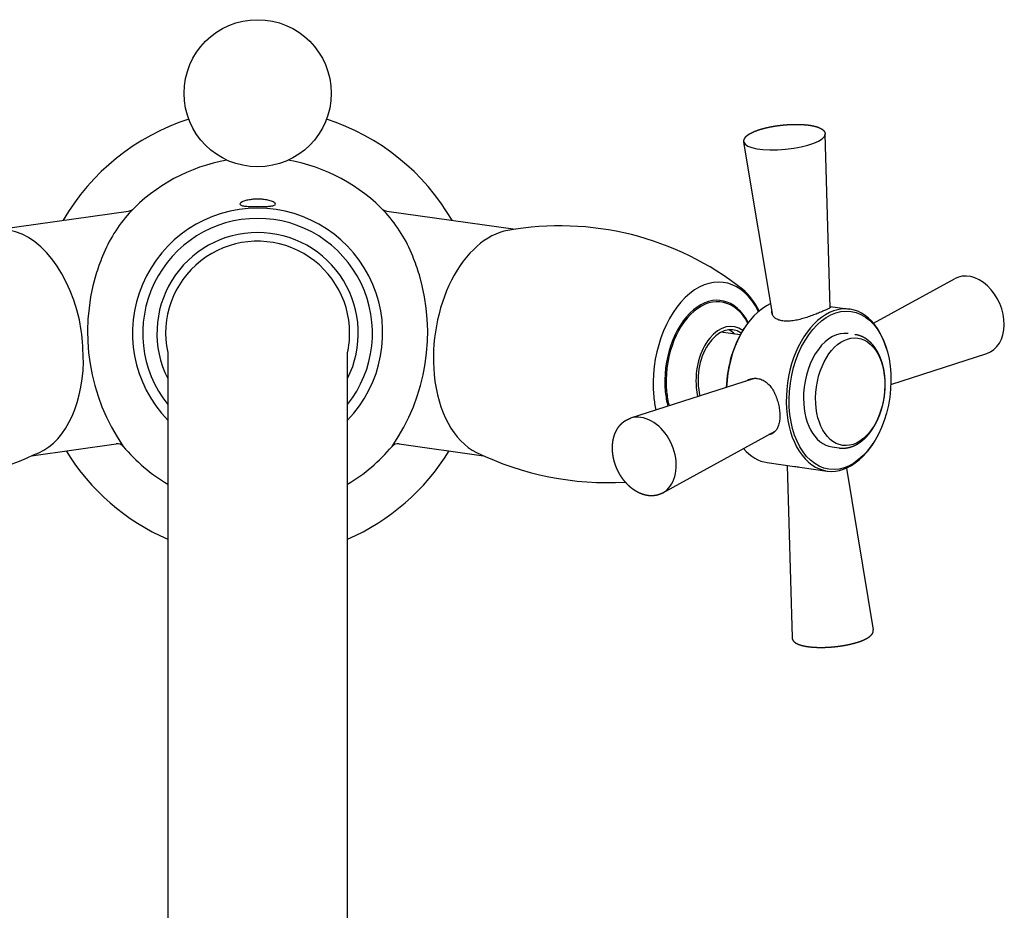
# Model space of a CAD drawing. Header units: millimetres. Extents: x -0.091 to 0.091, y -0.18 to 0.038.
import ezdxf

# ---------------------------------------------------------------- set-up
doc = ezdxf.new("R2010")
doc.units = ezdxf.units.MM
doc.layers.add('BLOCKS', color=3, linetype='Continuous')

msp = doc.modelspace()

# ---------------------------------------------------------------- linework, layer by layer
at = {"layer": 'BLOCKS'}
for p, q in [((0.07000077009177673, 0.00311620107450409), (0.06939461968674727, 0.02435034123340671)), ((0.06299142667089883, 0.002171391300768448), (0.05946291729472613, 0.02338721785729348)), ((-0.03152936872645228, 0.0127264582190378), (-0.01580543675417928, 0.01493631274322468)), ((0.01580543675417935, 0.01493631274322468), (0.03152936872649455, 0.01272645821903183)), ((0.07530822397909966, 0.001221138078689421), (0.08521826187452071, 0.006659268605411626)), ((0.0699960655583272, 0.003281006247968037), (0.07241597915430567, 0.002940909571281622)), ((0.05900032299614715, -0.0002227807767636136), (0.05663209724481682, 0.0001100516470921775)), ((0.05939659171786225, 0.0004492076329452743), (0.05948323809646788, 0.0005851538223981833)), ((-0.01099999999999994, -0.002358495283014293), (-0.01100000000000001, -0.1643922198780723)), ((0.01100000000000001, -0.1643922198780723), (0.01100000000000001, -0.002358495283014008)), ((0.07693317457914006, -0.002015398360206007), (0.07688735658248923, -0.001860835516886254)), ((0.07743267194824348, -0.006258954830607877), (0.08915636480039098, -0.002484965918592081)), ((0.06046299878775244, -0.005620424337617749), (0.04558109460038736, -0.01041107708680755)), ((0.0632251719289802, -0.01203416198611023), (0.04951919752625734, -0.01955531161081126)), ((-0.02763252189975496, -0.01500104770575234), (-0.01729312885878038, -0.01354794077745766)), ((0.01729312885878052, -0.01354794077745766), (0.02763252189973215, -0.01500104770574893)), ((0.07024243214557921, -0.01392068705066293), (0.07111383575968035, -0.01404315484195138)), ((0.0753408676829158, -0.01334525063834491), (0.07525422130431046, -0.01348119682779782)), ((0.06232148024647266, -0.01583695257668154), (0.06564232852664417, -0.01630366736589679)), ((0.06474139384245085, -0.01617704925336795), (0.06534283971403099, -0.03724638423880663)), ((0.066311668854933, -0.01639773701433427), (0.06963251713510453, -0.0168644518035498)), ((0.07198572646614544, -0.01650863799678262), (0.07527454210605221, -0.03628326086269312))]:
    msp.add_line(p, q, dxfattribs=at)
msp.add_circle((0, 0.02935427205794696), 0.009000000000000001, dxfattribs=at)
for centre, radius, start, end in [((7.105427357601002e-17, 0), 0.0275, 107.8319321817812, 149.8413093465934), ((7.105427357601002e-17, 0), 0.0275, 30.15869065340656, 72.16806781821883), ((0, 0), 0.02150000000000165, 100.0350313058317, 136.7972733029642), ((0, 0), 0.02150000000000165, 43.20272669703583, 79.9649686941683), ((-0.002580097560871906, 0.002899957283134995), 0.0176381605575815, 138.0495377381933, 158.247975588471), ((-0.01599430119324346, 0.01631523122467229), 0.001391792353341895, 277.7990253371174, 300.3626956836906), ((0, 0), 0.0152939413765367, 90, 224.0083085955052), ((0, 0), 0.0152939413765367, 315.9916914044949, 90), ((0.01599465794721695, 0.01631618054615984), 0.001392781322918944, 239.651864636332, 262.1917338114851), ((0.002580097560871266, 0.002899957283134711), 0.01763816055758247, 21.75202441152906, 41.95046226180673), ((0, 0), 0.01404327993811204, 90, 218.4369427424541), ((0, 0), 0.01404327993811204, 321.5630572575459, 90), ((0, 0), 0.01231333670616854, 90, 206.7039630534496), ((0, 0), 0.01231333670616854, 333.2960369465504, 90), ((0.03693613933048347, -0.0229518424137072), 0.0360861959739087, 51.74420307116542, 100.1515419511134), ((0, 0), 0.01125, 0, 192.1014920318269), ((0.001630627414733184, 0.0008659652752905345), 0.02230526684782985, 157.4035816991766, 163.6903673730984), ((-0.001630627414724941, 0.0008659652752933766), 0.02230526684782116, 16.30963262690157, 22.59641830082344), ((0.003819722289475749, 0.0001247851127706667), 0.02461460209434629, 163.4655226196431, 214.6213617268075), ((-0.003819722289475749, 0.0001247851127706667), 0.02461460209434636, 325.3786382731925, 16.53447738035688), ((0.0543039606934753, -0.0005339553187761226), 0.007732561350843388, 24.84486723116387, 49.94777966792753), ((-0.06404608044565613, -0.004468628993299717), 0.0427550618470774, 1.27960712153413, 6.448467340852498), ((0, 0), 0.01125, 347.8985079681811, 0), ((7.105427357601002e-17, 0), 0.0275, 211.5994461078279, 246.4218215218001), ((-0.01715577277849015, -0.01450324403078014), 0.0009651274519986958, 41.79517992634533, 98.1820654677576), ((0, 0), 0.02150000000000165, 220.1395808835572, 239.2276752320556), ((0, 0), 0.02150000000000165, 300.7723247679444, 319.8604191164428), ((7.105427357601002e-17, 0), 0.0275, 293.5781784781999, 328.4005538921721), ((0.01715587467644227, -0.01450352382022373), 0.0009653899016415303, 81.8262838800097, 138.1964707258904), ((-0.04266411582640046, 0.01780482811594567), 0.03608619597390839, 247.7442030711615, 295.0334222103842), ((0.0427553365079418, 0.01817708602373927), 0.03646064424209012, 243.9776132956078, 273.4592505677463)]:
    msp.add_arc(centre, radius, start, end, dxfattribs=at)
for centre, major_axis, ratio, start_param, end_param in [((0.06442623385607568, 0.02389491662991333), (-0.004966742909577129, -0.0004816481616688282), 0.2777238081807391, 0.01894952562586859, 3.122643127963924), ((-0.03023635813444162, -0.001229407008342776), (0.001948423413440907, -0.01386375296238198), 0.6293203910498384, 1.595089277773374, 3.038084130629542), ((0.03042875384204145, -0.001256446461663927), (0.001948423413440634, 0.01386375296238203), 0.6293203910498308, 0.203259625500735, 1.936240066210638), ((0.05544019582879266, -0.004771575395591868), (-0.001542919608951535, -0.01097844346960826), 0.6293203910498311, 2.398539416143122, 5.07783271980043), ((0.0874173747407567, 0.002186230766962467), (-0.001973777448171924, 0.004583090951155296), 0.7258273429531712, 3.0723778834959, 6.352400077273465), ((0.05544019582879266, -0.004771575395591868), (0.001231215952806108, 0.008760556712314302), 0.629320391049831, 5.565359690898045, 8.219425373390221), ((0.05549023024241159, -0.004778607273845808), (-0.001207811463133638, -0.008594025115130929), 0.6293203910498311, 2.430811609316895, 5.077832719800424), ((0.06371321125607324, -0.005934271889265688), (-0.001391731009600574, -0.009902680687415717), 0.629320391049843, 3.512456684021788, 4.870218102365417), ((0.0710242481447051, -0.006961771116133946), (0.001391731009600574, 0.009902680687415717), 0.629320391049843, 5.339401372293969, 10.368561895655), ((0.05736415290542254, -0.005041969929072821), (-0.0008215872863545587, -0.005845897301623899), 0.6293203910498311, 2.815318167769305, 5.077832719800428), ((0.05736415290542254, -0.005041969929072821), (-0.0007654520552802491, -0.005446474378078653), 0.629320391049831, 2.835121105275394, 5.302390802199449), ((0.06352081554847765, -0.005907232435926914), (0.001356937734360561, 0.00965511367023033), 0.6293203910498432, 0.9437839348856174, 1.734382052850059), ((0.05624544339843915, -0.004884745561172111), (-0.0007654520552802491, -0.005446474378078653), 0.629320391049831, 2.711892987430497, 2.977667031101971), ((0.07121664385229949, -0.006988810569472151), (0.0009742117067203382, 0.00693187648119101), 0.629320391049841, 4.09040377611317e-15, 1.710422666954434), ((-0.03023635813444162, -0.001229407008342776), (0.001948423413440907, -0.01386375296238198), 0.6293203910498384, 0.1035085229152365, 1.317697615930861), ((0.03042875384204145, -0.001256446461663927), (0.001948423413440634, 0.01386375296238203), 0.6293203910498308, 1.936240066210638, 2.938333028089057), ((0.0616827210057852, -0.008896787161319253), (-0.001423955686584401, 0.003306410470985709), 0.725827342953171, 0.05474615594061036, 0.167036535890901), ((0.0616827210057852, -0.008896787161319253), (0.001384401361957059, -0.003214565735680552), 0.7258273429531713, 2.859616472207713, 3.072377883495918), ((0.05544019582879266, -0.004771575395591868), (0.001231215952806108, 0.008760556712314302), 0.629320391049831, 1.936240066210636, 2.152535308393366), ((0.05549023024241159, -0.004778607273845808), (-0.001207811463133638, -0.008594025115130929), 0.6293203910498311, 5.077832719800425, 5.297013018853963), ((0.05736415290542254, -0.005041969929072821), (-0.0008215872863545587, -0.005845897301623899), 0.6293203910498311, 5.077832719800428, 5.281757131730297), ((0.05544019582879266, -0.004771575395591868), (-0.001542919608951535, -0.01097844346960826), 0.6293203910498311, 5.07783271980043, 5.235226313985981), ((0.07121664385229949, -0.006988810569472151), (0.0009742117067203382, 0.00693187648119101), 0.629320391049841, 1.710422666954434, 3.141592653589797), ((0.04732008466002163, -0.0150822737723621), (0.001973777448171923, -0.004583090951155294), 0.7258273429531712, 2.725990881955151, 3.07237788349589), ((0.04732008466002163, -0.0150822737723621), (0.001973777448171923, -0.004583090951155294), 0.7258273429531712, 0.06921477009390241, 2.725990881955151), ((0.0616827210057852, -0.008896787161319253), (0.001384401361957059, -0.003214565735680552), 0.7258273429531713, 0.06921477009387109, 0.09961274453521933), ((0.0616827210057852, -0.008896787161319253), (-0.001423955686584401, 0.003306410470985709), 0.725827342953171, 2.974556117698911, 3.078965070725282), ((0.06371321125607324, -0.005934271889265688), (-0.001391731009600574, -0.009902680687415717), 0.629320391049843, 5.767487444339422, 6.283185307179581)]:
    msp.add_ellipse(centre, major_axis=major_axis, ratio=ratio, start_param=start_param, end_param=end_param, dxfattribs=at)
for centre, major_axis, ratio in [((0.07121664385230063, -0.006988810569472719), (-0.001356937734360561, -0.00965511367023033), 0.6293203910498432), ((0.07245936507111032, -0.007163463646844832), (-0.0009228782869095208, -0.006566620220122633), 0.6293203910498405)]:
    msp.add_ellipse(centre, major_axis=major_axis, ratio=ratio, dxfattribs=at)
for points, degree, knots in [([(0.05946291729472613, 0.02338721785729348), (0.05945670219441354, 0.02343705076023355), (0.05945456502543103, 0.0234872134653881), (0.05945648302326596, 0.02353731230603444), (0.05946234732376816, 0.02358698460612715), (0.05947198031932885, 0.02363592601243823), (0.0594851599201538, 0.02368390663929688), (0.05950164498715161, 0.0237307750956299), (0.05952119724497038, 0.02377645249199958), (0.05954359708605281, 0.02382092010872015), (0.05957497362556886, 0.02387431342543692), (0.05961012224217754, 0.0239260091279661), (0.05964881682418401, 0.02397615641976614), (0.05969089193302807, 0.02402491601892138), (0.05973623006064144, 0.02407244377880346), (0.05978474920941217, 0.02411888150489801), (0.05983639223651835, 0.02416435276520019), (0.05989111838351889, 0.02420896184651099), (0.0599488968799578, 0.02425279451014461), (0.06000970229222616, 0.0242959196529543), (0.06008331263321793, 0.02434469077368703), (0.06016085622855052, 0.02439265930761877), (0.06024229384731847, 0.0244398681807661), (0.06032758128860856, 0.02448634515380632), (0.06041666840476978, 0.02453210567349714), (0.06050949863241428, 0.02457715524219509), (0.06060600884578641, 0.02462149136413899), (0.06070612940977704, 0.02466510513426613), (0.06080978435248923, 0.02470798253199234), (0.06091689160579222, 0.02475010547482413), (0.06102736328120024, 0.02479145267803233), (0.06113405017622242, 0.02482954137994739), (0.06124353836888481, 0.02486690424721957), (0.06135574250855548, 0.02490351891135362), (0.0614705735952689, 0.02493936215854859), (0.06158793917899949, 0.02497441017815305), (0.06170774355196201, 0.02500863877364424), (0.06182988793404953, 0.0250420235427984), (0.06195427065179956, 0.02507454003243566), (0.06208078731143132, 0.02510616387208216), (0.06220933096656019, 0.02513687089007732), (0.06233979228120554, 0.02516663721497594), (0.06248242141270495, 0.02519763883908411), (0.06262700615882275, 0.02522749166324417), (0.06277340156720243, 0.02525616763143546), (0.06292146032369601, 0.02528363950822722), (0.06307103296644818, 0.02530988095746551), (0.06322196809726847, 0.02533486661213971), (0.06337411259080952, 0.02535857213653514), (0.06352731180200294, 0.02538097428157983), (0.06368140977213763, 0.02540205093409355), (0.06383624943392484, 0.0254217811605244), (0.06399081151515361, 0.02544004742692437), (0.06414579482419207, 0.02545694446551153), (0.06430104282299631, 0.02547245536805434), (0.06445639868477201, 0.02548656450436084), (0.06461170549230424, 0.02549925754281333), (0.06476680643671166, 0.02551052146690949), (0.06492154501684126, 0.02552034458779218), (0.06507576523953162, 0.02552871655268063), (0.06522931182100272, 0.02553562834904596), (0.06538203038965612, 0.02554107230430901), (0.0655339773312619, 0.02554504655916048), (0.0656847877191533, 0.02554753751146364), (0.06583431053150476, 0.0255485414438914), (0.06598239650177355, 0.02554805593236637), (0.06612889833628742, 0.02554607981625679), (0.06627367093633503, 0.02554261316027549), (0.06641657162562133, 0.02553765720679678), (0.06655746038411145, 0.02553121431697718), (0.06669620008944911, 0.02552328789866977), (0.06683265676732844, 0.02551388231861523), (0.0669680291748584, 0.02550288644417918), (0.06710080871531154, 0.02549039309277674), (0.0672308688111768, 0.02547640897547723), (0.06735808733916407, 0.02546094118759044), (0.06748234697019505, 0.02544399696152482), (0.06760353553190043, 0.0254255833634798), (0.06772154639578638, 0.02540570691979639), (0.06783627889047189, 0.02538437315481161), (0.06794763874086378, 0.02536158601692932), (0.06805553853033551, 0.02533734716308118), (0.06815365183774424, 0.02531325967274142), (0.06824858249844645, 0.02528788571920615), (0.06834027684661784, 0.02526121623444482), (0.06842868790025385, 0.02523323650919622), (0.06851377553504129, 0.02520392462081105), (0.06859550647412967, 0.02517324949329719), (0.06867385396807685, 0.02514116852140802), (0.06874879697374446, 0.02510762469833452), (0.0688203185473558, 0.02507254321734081), (0.06888840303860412, 0.02503582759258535), (0.06895303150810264, 0.02499735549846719), (0.06901160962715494, 0.02495875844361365), (0.0690669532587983, 0.02491825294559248), (0.06911898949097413, 0.02487565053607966), (0.06916760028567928, 0.02483073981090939), (0.0692126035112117, 0.02478329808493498), (0.06925373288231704, 0.02473311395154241), (0.06928753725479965, 0.02468484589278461), (0.06931746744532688, 0.02463410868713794), (0.0693431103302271, 0.02458095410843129), (0.06936402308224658, 0.0245255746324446), (0.06937978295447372, 0.02446832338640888), (0.06939004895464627, 0.0244097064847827), (0.06939461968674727, 0.02435034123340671)], 1, [3.095717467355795, 3.095717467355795, 3.11838106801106, 3.141044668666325, 3.16370826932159, 3.186371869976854, 3.209035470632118, 3.231699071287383, 3.254362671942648, 3.277026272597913, 3.299689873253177, 3.327734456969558, 3.355779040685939, 3.383823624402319, 3.411868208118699, 3.43991279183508, 3.467957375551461, 3.496001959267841, 3.524046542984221, 3.552091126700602, 3.580135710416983, 3.612375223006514, 3.644614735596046, 3.676854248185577, 3.709093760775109, 3.74133327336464, 3.773572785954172, 3.805812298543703, 3.838051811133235, 3.870291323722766, 3.902530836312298, 3.93477034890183, 3.965036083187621, 3.995301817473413, 4.025567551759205, 4.055833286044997, 4.086099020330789, 4.116364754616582, 4.146630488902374, 4.176896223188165, 4.207161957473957, 4.237427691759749, 4.267693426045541, 4.300313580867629, 4.332933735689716, 4.365553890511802, 4.39817404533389, 4.430794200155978, 4.463414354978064, 4.496034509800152, 4.528654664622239, 4.561274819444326, 4.593894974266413, 4.62633463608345, 4.658774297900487, 4.691213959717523, 4.723653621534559, 4.756093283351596, 4.788532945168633, 4.82097260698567, 4.853412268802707, 4.885851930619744, 4.91829159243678, 4.950776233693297, 4.983260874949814, 5.015745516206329, 5.048230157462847, 5.080714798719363, 5.11319943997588, 5.145684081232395, 5.178168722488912, 5.210653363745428, 5.243138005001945, 5.275947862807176, 5.308757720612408, 5.341567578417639, 5.37437743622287, 5.407187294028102, 5.439997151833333, 5.472807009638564, 5.505616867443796, 5.538426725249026, 5.571236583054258, 5.602050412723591, 5.632864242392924, 5.663678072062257, 5.69449190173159, 5.725305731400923, 5.756119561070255, 5.786933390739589, 5.817747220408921, 5.848561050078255, 5.879374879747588, 5.910188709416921, 5.939673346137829, 5.969157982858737, 5.998642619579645, 6.028127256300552, 6.057611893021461, 6.087096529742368, 6.113969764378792, 6.140842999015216, 6.167716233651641, 6.194589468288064, 6.221462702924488, 6.248335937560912, 6.275209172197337, 6.275209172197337]), ([(0, 0.01639990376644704), (8.682128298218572e-06, 0.01639990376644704), (1.736413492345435e-05, 0.01639988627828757), (4.186142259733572e-05, 0.0163997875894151), (5.767414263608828e-05, 0.01639966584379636), (0.0001044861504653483, 0.01639913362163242), (0.0001354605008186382, 0.01639855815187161), (0.0003365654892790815, 0.01639337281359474), (0.0005041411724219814, 0.01638226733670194), (0.000871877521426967, 0.01634312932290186), (0.001065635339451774, 0.01631157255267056), (0.001461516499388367, 0.01622459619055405), (0.001650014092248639, 0.01616592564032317), (0.001961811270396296, 0.01603449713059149), (0.002074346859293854, 0.01596198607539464), (0.002180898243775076, 0.01582853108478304), (0.002179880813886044, 0.0157682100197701), (0.002073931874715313, 0.01566880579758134), (0.001978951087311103, 0.01562909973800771), (0.001718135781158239, 0.01556786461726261), (0.001560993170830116, 0.0155454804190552), (0.001214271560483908, 0.01551345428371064), (0.001032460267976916, 0.01550279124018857), (0.0006979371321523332, 0.01548992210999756), (0.0005526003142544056, 0.01548621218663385), (0.0003140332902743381, 0.01548242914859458), (0.0002231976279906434, 0.01548150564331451), (0.0001072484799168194, 0.0154809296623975), (8.255648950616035e-05, 0.0154808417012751), (4.312334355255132e-05, 0.01548075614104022), (2.839163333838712e-05, 0.01548073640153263), (5.874775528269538e-07, 0.01548072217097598), (-1.248412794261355e-05, 0.01548072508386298), (-4.19162051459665e-05, 0.01548075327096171), (-5.82750757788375e-05, 0.01548078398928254), (-9.990839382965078e-05, 0.01548090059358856), (-0.000125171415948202, 0.01548100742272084), (-0.0002629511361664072, 0.01548178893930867), (-0.0003747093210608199, 0.01548314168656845), (-0.0007202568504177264, 0.01548985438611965), (-0.0009450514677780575, 0.0154979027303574), (-0.001371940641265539, 0.01552514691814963), (-0.001566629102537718, 0.01554510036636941), (-0.001896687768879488, 0.01560353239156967), (-0.002021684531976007, 0.01564299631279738), (-0.002168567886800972, 0.01574276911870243), (-0.002185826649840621, 0.01580261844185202), (-0.002109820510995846, 0.01592996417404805), (-0.002023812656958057, 0.01599577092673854), (-0.001775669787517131, 0.01611822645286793), (-0.001622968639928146, 0.01617448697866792), (-0.001283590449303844, 0.01626690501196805), (-0.001105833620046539, 0.01630430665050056), (-0.0007581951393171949, 0.01635669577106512), (-0.000595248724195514, 0.01637445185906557), (-0.0003631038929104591, 0.01638998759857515), (-0.0002985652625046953, 0.01639331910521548), (-0.0001871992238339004, 0.01639735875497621), (-0.0001406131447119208, 0.01639854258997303), (-7.549889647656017e-05, 0.01639948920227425), (-5.705202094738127e-05, 0.01639967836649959), (-2.573425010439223e-05, 0.01639986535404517), (-1.286728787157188e-05, 0.01639990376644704), (0, 0.01639990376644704)], 3, [-13.80620340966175, -13.80620340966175, -13.80620340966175, -13.80620340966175, -13.78015702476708, -13.78015702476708, -13.73270564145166, -13.73270564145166, -13.63962958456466, -13.63962958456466, -13.12739130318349, -13.12739130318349, -12.47442215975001, -12.47442215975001, -11.65543398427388, -11.65543398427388, -10.75306473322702, -10.75306473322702, -9.896296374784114, -9.896296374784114, -9.11437314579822, -9.11437314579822, -8.39849157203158, -8.39849157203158, -7.763981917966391, -7.763981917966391, -7.309851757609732, -7.309851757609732, -7.035532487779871, -7.035532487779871, -6.961399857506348, -6.961399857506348, -6.917204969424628, -6.917204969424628, -6.877994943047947, -6.877994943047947, -6.828911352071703, -6.828911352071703, -6.753031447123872, -6.753031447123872, -6.41459854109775, -6.41459854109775, -5.689325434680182, -5.689325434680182, -4.901628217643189, -4.901628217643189, -4.044827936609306, -4.044827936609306, -3.163598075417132, -3.163598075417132, -2.336634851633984, -2.336634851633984, -1.590670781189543, -1.590670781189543, -0.9460045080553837, -0.9460045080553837, -0.4302329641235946, -0.4302329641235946, -0.2341447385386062, -0.2341447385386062, -0.09396886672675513, -0.09396886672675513, -0.03860186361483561, -0.03860186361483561, 0, 0, 0, 0]), ([(0.06921198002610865, 0.002724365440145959), (0.06906782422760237, 0.002662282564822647), (0.06890292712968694, 0.002592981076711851), (0.06854012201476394, 0.002444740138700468), (0.06834222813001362, 0.002365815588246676), (0.06792626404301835, 0.002206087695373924), (0.06770783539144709, 0.002125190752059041), (0.0672653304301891, 0.001970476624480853), (0.06704123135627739, 0.001896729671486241), (0.06660426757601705, 0.001764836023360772), (0.06637602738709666, 0.00170198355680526), (0.06591619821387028, 0.001593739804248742), (0.06568458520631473, 0.001548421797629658), (0.0652334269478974, 0.001484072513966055), (0.06501348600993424, 0.001465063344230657), (0.06459924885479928, 0.001457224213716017), (0.06440496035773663, 0.001468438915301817), (0.06405353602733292, 0.001517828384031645), (0.06388553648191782, 0.00155752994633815), (0.06358127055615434, 0.001666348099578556), (0.06344498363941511, 0.001735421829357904), (0.06321464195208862, 0.001895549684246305), (0.06312037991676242, 0.001986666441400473), (0.06297829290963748, 0.002179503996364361), (0.06293049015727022, 0.002281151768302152), (0.0628790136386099, 0.00248169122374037), (0.06287349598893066, 0.002587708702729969), (0.06289389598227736, 0.002705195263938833), (0.062896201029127, 0.002716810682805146), (0.0628987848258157, 0.002728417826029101)], 3, [5.477949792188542, 5.477949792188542, 5.477949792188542, 5.477949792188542, 6.162473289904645, 6.162473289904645, 6.846996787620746, 6.846996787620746, 7.531520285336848, 7.531520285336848, 8.21604378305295, 8.21604378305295, 8.901007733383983, 8.901007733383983, 9.585971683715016, 9.585971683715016, 10.27093563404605, 10.27093563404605, 10.95589958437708, 10.95589958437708, 11.64086353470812, 11.64086353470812, 12.32582748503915, 12.32582748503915, 13.01079143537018, 13.01079143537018, 13.69575538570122, 13.69575538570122, 14.38027888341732, 14.38027888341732, 14.45539843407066, 14.45539843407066, 14.45539843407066, 14.45539843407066]), ([(0.06999710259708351, 0.003244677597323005), (0.0700164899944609, 0.003235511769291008), (0.07003050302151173, 0.003226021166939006), (0.07005729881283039, 0.003195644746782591), (0.07005484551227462, 0.003171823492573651), (0.07000318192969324, 0.003113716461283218), (0.06995399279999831, 0.003079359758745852), (0.06981029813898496, 0.002998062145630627), (0.06971565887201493, 0.002951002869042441), (0.06948858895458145, 0.002845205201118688), (0.06935613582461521, 0.002786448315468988), (0.06921198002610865, 0.002724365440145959)], 3, [24.31641319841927, 24.31641319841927, 24.31641319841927, 24.31641319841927, 24.6516549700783, 24.6516549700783, 25.3361784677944, 25.3361784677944, 26.0207019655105, 26.0207019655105, 26.7052254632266, 26.7052254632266, 27.38974896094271, 27.38974896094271, 27.38974896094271, 27.38974896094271]), ([(0.07111383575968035, -0.01404315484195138), (0.07123091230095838, -0.01405732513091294), (0.07134849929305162, -0.01406700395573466), (0.07146647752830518, -0.01407218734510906), (0.07158472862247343, -0.01407287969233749), (0.07170313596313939, -0.01406909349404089), (0.07182158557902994, -0.01406084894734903), (0.07193996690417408, -0.01404817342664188), (0.0720581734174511, -0.01403110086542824), (0.07217610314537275, -0.01400967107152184), (0.07229365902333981, -0.0139839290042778), (0.07241074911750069, -0.0139539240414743), (0.07252728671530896, -0.01391970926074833), (0.07264904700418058, -0.01387928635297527), (0.0727700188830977, -0.01383434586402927), (0.07289011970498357, -0.013784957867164), (0.07300927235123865, -0.01373119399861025), (0.07312740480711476, -0.01367312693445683), (0.07324444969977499, -0.01361082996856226), (0.07336034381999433, -0.01354437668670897), (0.07347502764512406, -0.01347384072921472), (0.07358844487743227, -0.01339929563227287), (0.07370054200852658, -0.01332081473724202), (0.07381126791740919, -0.01323847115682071), (0.0739205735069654, -0.01315233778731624), (0.07403553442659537, -0.01305637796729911), (0.07414877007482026, -0.01295627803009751), (0.0742602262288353, -0.0128521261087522), (0.07436984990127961, -0.01274401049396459), (0.07447758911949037, -0.01263201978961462), (0.07458339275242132, -0.01251624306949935), (0.07468721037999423, -0.01239677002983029), (0.07478899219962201, -0.01227369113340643), (0.07488868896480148, -0.01214709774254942), (0.07498625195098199, -0.01201708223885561), (0.07508163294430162, -0.01188373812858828), (0.07517478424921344, -0.011747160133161), (0.07526722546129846, -0.01160497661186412), (0.07535726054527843, -0.01145964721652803), (0.07544484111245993, -0.01131127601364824), (0.07552991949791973, -0.01115996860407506), (0.07561244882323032, -0.01100583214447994), (0.07569238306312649, -0.01084897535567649), (0.07576967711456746, -0.0106895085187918), (0.07584428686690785, -0.01052754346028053), (0.07591616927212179, -0.01036319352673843), (0.07598528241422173, -0.01019657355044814), (0.07605158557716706, -0.01002779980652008), (0.07611503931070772, -0.009856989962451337), (0.0761754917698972, -0.009684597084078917), (0.07623303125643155, -0.009510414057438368), (0.07628762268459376, -0.009334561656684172), (0.07633923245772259, -0.009157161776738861), (0.07638782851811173, -0.008978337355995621), (0.07643338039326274, -0.008798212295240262), (0.07647585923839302, -0.008616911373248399), (0.07651523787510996, -0.008434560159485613), (0.0765514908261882, -0.008251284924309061), (0.07658459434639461, -0.008067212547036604), (0.07661452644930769, -0.007882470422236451), (0.0766412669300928, -0.007697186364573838), (0.07666475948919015, -0.007511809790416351), (0.07668503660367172, -0.007326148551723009), (0.07670208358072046, -0.007140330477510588), (0.0767158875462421, -0.006954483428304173), (0.07672643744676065, -0.006768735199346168), (0.0767337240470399, -0.00658321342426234), (0.07673773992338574, -0.006398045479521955), (0.07673847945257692, -0.006213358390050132), (0.07673593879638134, -0.006029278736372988), (0.07673011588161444, -0.005845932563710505), (0.07672101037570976, -0.005663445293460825), (0.0767086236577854, -0.005481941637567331), (0.0766929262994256, -0.005301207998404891), (0.076673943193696, -0.005121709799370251), (0.07665168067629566, -0.004943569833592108), (0.0766261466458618, -0.004766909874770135), (0.07659735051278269, -0.004591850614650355), (0.07656530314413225, -0.004418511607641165), (0.07653001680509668, -0.004247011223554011), (0.07649150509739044, -0.004077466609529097), (0.07644978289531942, -0.003909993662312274), (0.0764048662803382, -0.003744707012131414), (0.07635677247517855, -0.00358172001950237), (0.07630551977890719, -0.003421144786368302), (0.07625103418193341, -0.003262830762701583), (0.07619341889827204, -0.003107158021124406), (0.07613269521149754, -0.002954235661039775), (0.07606888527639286, -0.002804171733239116), (0.07600201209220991, -0.002657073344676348), (0.07593209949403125, -0.002513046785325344), (0.07585917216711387, -0.002372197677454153), (0.07578325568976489, -0.00223463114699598), (0.07570437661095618, -0.002100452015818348), (0.0756225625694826, -0.001969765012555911), (0.0755378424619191, -0.001842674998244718), (0.07545024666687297, -0.001719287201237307), (0.07536161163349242, -0.001602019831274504), (0.07527027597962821, -0.00148851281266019), (0.07517627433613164, -0.001378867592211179), (0.07507964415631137, -0.001273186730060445), (0.07498042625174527, -0.001171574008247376), (0.0748786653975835, -0.001074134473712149), (0.07477441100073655, -0.0009809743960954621), (0.0746677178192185, -0.0008922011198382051), (0.07455864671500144, -0.000807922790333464), (0.07444726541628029, -0.0007282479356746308), (0.07433364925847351, -0.0006532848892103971), (0.07421788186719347, -0.0005831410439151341), (0.07410872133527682, -0.0005225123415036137), (0.07399787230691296, -0.000466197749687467), (0.0738854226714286, -0.0004142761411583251), (0.07377146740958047, -0.0003668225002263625), (0.07365610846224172, -0.0003239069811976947), (0.07353945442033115, -0.0002855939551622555), (0.07342162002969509, -0.0002519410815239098), (0.07330272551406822, -0.0002229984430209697), (0.07318289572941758, -0.0001988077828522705), (0.07306225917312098, -0.0001794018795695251)], 1, [3.053376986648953, 3.053376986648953, 3.077517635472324, 3.101658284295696, 3.125798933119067, 3.149939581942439, 3.17408023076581, 3.198220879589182, 3.222361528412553, 3.246502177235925, 3.270642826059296, 3.294783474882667, 3.318924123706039, 3.34306477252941, 3.368429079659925, 3.39379338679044, 3.419157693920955, 3.44452200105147, 3.469886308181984, 3.495250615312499, 3.520614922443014, 3.545979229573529, 3.571343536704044, 3.596707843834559, 3.622072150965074, 3.647436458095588, 3.67448867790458, 3.701540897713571, 3.728593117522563, 3.755645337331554, 3.782697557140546, 3.809749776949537, 3.836801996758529, 3.86385421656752, 3.890906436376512, 3.917958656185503, 3.945010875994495, 3.972063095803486, 3.999587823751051, 4.027112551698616, 4.05463727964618, 4.082162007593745, 4.10968673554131, 4.137211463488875, 4.16473619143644, 4.192260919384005, 4.219785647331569, 4.247310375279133, 4.274835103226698, 4.302359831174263, 4.329831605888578, 4.357303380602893, 4.384775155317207, 4.412246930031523, 4.439718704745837, 4.467190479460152, 4.494662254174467, 4.522134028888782, 4.549605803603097, 4.577077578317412, 4.604549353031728, 4.632021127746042, 4.659445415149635, 4.686869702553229, 4.714293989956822, 4.741718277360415, 4.769142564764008, 4.796566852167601, 4.823991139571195, 4.851415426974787, 4.878839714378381, 4.906264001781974, 4.933688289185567, 4.96111257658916, 4.988588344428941, 5.016064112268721, 5.043539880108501, 5.071015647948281, 5.098491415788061, 5.125967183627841, 5.153442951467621, 5.1809187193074, 5.208394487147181, 5.235870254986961, 5.263346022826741, 5.290821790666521, 5.318343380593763, 5.345864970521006, 5.37338656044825, 5.400908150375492, 5.428429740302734, 5.455951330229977, 5.483472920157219, 5.510994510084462, 5.538516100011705, 5.566037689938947, 5.59355927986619, 5.621080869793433, 5.648061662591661, 5.67504245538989, 5.702023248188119, 5.729004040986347, 5.755984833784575, 5.782965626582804, 5.809946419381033, 5.836927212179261, 5.863908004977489, 5.890888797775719, 5.917869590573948, 5.944850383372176, 5.969862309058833, 5.99487423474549, 6.019886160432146, 6.044898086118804, 6.069910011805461, 6.094921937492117, 6.119933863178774, 6.144945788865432, 6.169957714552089, 6.194969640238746, 6.194969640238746]), ([(0.05965169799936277, -0.005881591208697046), (0.05977555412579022, -0.005805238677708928), (0.05990498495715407, -0.005739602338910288), (0.06021966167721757, -0.005613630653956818), (0.06040778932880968, -0.005564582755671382), (0.06078047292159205, -0.005517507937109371), (0.06096501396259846, -0.00551951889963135), (0.06114072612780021, -0.005544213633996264), (0.06131643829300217, -0.005568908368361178), (0.06149418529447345, -0.005617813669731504), (0.06184000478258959, -0.005765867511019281), (0.06200810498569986, -0.005864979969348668), (0.06232491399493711, -0.006106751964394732), (0.06247395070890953, -0.006249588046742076), (0.06274726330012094, -0.00656633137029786), (0.06287159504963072, -0.006740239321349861), (0.06309246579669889, -0.007100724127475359), (0.06319674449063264, -0.007299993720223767), (0.06338512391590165, -0.007724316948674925), (0.0634692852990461, -0.007949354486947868), (0.06361314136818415, -0.00840963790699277), (0.06367298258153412, -0.008645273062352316), (0.063766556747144, -0.009110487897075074), (0.06380028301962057, -0.009340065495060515), (0.06382144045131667, -0.009558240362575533)], 3, [20.0447811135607, 20.0447811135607, 20.0447811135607, 20.0447811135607, 20.54187126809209, 20.54187126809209, 21.22683521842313, 21.22683521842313, 21.91179916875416, 21.91179916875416, 21.91179916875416, 22.5967631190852, 22.5967631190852, 23.28172706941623, 23.28172706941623, 23.96669101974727, 23.96669101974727, 24.6516549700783, 24.6516549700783, 25.3361784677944, 25.3361784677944, 26.0207019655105, 26.0207019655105, 26.7052254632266, 26.7052254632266, 27.3897489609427, 27.3897489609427, 27.3897489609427, 27.3897489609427]), ([(0.06382144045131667, -0.009558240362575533), (0.06384259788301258, -0.00977641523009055), (0.06385251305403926, -0.009996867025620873), (0.06384551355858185, -0.01042440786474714), (0.06382860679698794, -0.0106315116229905), (0.06376689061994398, -0.01101825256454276), (0.0637220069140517, -0.01119824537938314), (0.06360615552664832, -0.0115218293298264), (0.06353512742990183, -0.01166543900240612), (0.06337310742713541, -0.01191182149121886), (0.06327644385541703, -0.01202322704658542), (0.06305200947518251, -0.01221051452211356), (0.0629241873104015, -0.01228644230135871), (0.06270230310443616, -0.01237331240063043), (0.06261725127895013, -0.01239819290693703), (0.06252859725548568, -0.01241640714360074)], 3, [5.47794979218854, 5.47794979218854, 5.47794979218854, 5.47794979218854, 6.162473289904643, 6.162473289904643, 6.846996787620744, 6.846996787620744, 7.531520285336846, 7.531520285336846, 8.216043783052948, 8.216043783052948, 8.901007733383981, 8.901007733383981, 9.585971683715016, 9.585971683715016, 9.976486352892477, 9.976486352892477, 9.976486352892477, 9.976486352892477]), ([(0.04951919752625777, -0.01955531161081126), (0.04941610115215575, -0.01960909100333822), (0.04931090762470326, -0.01965843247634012), (0.04920373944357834, -0.01970327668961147), (0.04909472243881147, -0.01974357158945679), (0.0489839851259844, -0.01977927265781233), (0.04887165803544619, -0.01981034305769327), (0.04875787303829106, -0.01983675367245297), (0.04864276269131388, -0.01985848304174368), (0.04852645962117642, -0.01987551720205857), (0.04840909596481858, -0.01988784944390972), (0.0482895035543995, -0.01989553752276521), (0.04816909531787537, -0.01989842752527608), (0.04804800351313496, -0.01989653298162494), (0.04792635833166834, -0.01988987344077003), (0.04780428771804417, -0.01987847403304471), (0.04768191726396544, -0.01986236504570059), (0.04755937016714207, -0.01984158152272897), (0.04743676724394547, -0.01981616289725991), (0.04731422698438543, -0.01978615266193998), (0.04719186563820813, -0.01975159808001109), (0.04706619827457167, -0.01971132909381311), (0.04694096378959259, -0.01966635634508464), (0.04681628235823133, -0.01961674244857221), (0.04669227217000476, -0.01956255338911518), (0.0465690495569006, -0.01950385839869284), (0.04644672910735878, -0.01944072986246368), (0.04632542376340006, -0.01937324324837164), (0.04620524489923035, -0.01930147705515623), (0.04608630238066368, -0.0192255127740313), (0.04596870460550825, -0.01914543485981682), (0.04586139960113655, -0.01906791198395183), (0.04575541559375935, -0.01898702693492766), (0.04565083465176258, -0.01890285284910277), (0.04554773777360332, -0.01881546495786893), (0.04544620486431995, -0.01872494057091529), (0.04534631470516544, -0.01863135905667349), (0.04524814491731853, -0.01853480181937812), (0.04515177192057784, -0.01843535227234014), (0.04505727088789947, -0.0183330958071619), (0.04496471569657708, -0.01822811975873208), (0.04487417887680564, -0.01812051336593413), (0.0447854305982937, -0.01800998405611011), (0.04469885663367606, -0.01789699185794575), (0.04461452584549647, -0.01778163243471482), (0.04453250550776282, -0.01766400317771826), (0.04445286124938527, -0.0175442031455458), (0.0443756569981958, -0.0174223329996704), (0.0443009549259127, -0.01729849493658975), (0.04422881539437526, -0.01717279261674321), (0.04415929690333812, -0.01704533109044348), (0.04409245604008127, -0.01691621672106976), (0.04402834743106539, -0.0167855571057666), (0.04396701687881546, -0.01665344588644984), (0.04390852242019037, -0.01652000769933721), (0.04385291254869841, -0.01638535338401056), (0.04380023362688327, -0.01624959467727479), (0.04375052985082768, -0.01611284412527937), (0.04370384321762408, -0.01597521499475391), (0.0436602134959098, -0.01583682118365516), (0.04361967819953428, -0.01569777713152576), (0.04358227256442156, -0.01555819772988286), (0.04354802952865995, -0.01541819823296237), (0.04351697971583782, -0.0152778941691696), (0.04348915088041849, -0.0151373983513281), (0.0434645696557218, -0.01499682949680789), (0.04344325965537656, -0.01485630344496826), (0.04342524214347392, -0.01471593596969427), (0.04341053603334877, -0.01457584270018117), (0.04339915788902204, -0.01443613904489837), (0.04339112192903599, -0.01429694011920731), (0.04338644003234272, -0.01415836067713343), (0.04338512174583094, -0.0140205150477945), (0.04338717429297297, -0.01388351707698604), (0.04339260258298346, -0.01374748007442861), (0.04340139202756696, -0.01361273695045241), (0.04341354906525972, -0.0134791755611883), (0.04342907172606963, -0.0133469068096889), (0.04344795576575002, -0.01321604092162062), (0.04347019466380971, -0.01308668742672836), (0.04349577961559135, -0.01295895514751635), (0.04352469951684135, -0.01283295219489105), (0.04355694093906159, -0.01270878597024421), (0.04359248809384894, -0.0125865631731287), (0.04363132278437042, -0.01246638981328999), (0.04367342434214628, -0.01234837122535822), (0.04372292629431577, -0.01222250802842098), (0.04377623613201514, -0.01209945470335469), (0.0438333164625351, -0.01197934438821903), (0.04389412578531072, -0.01186230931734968), (0.04395861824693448, -0.01174848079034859), (0.04402674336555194, -0.01163798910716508), (0.04409844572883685, -0.01153096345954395), (0.04417366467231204, -0.01142753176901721), (0.04425233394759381, -0.01132782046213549), (0.04433438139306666, -0.01123195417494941), (0.04441737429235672, -0.01114249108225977), (0.04450341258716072, -0.0110568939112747), (0.04459241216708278, -0.01097527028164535), (0.04468428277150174, -0.01089772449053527), (0.0447789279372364, -0.01082435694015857), (0.04487624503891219, -0.01075526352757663), (0.04497612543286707, -0.01069053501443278), (0.0450784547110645, -0.01063025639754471), (0.04518311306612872, -0.01057450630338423), (0.04528997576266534, -0.01052335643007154), (0.04538553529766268, -0.01048228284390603), (0.04548260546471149, -0.01044484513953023), (0.04558109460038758, -0.01041107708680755)], 1, [2.769412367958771, 2.769412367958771, 2.800103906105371, 2.830795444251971, 2.861486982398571, 2.892178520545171, 2.922870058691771, 2.953561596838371, 2.984253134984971, 3.014944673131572, 3.045636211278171, 3.076327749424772, 3.107355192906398, 3.138382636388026, 3.169410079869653, 3.20043752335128, 3.231464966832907, 3.262492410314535, 3.293519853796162, 3.324547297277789, 3.355574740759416, 3.386602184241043, 3.418545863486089, 3.450489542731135, 3.482433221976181, 3.514376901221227, 3.546320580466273, 3.578264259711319, 3.610207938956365, 3.642151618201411, 3.674095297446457, 3.706038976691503, 3.735536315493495, 3.765033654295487, 3.79453099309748, 3.824028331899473, 3.853525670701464, 3.883023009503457, 3.91252034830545, 3.942017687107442, 3.971515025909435, 4.001012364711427, 4.030509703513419, 4.060108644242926, 4.089707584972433, 4.119306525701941, 4.148905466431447, 4.178504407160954, 4.208103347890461, 4.237702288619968, 4.267301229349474, 4.296900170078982, 4.326499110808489, 4.356098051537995, 4.385700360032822, 4.415302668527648, 4.444904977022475, 4.474507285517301, 4.504109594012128, 4.533711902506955, 4.563314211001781, 4.592916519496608, 4.622518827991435, 4.652121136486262, 4.681723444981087, 4.711326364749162, 4.740929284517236, 4.770532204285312, 4.800135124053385, 4.82973804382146, 4.859340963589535, 4.88894388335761, 4.918546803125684, 4.948149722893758, 4.977752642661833, 5.007355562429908, 5.036909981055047, 5.066464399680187, 5.096018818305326, 5.125573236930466, 5.155127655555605, 5.184682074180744, 5.214236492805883, 5.243790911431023, 5.273345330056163, 5.302899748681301, 5.332454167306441, 5.364616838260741, 5.396779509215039, 5.428942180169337, 5.461104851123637, 5.493267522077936, 5.525430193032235, 5.557592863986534, 5.589755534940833, 5.621918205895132, 5.654080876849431, 5.68537244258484, 5.716664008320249, 5.747955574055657, 5.779247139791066, 5.810538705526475, 5.841830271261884, 5.873121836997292, 5.904413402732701, 5.93570496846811, 5.966996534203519, 5.994475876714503, 6.021955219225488, 6.049434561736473, 6.049434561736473]), ([(0.06564232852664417, -0.01630366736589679), (0.06574306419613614, -0.01631784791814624), (0.0658494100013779, -0.01633273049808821), (0.06595940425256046, -0.01634818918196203), (0.06606939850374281, -0.01636364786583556), (0.06618729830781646, -0.01638028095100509), (0.066311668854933, -0.01639773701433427)], 3, [21.48301783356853, 21.48301783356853, 21.48301783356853, 21.48301783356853, 21.91179916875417, 21.91179916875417, 21.91179916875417, 22.3405805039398, 22.3405805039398, 22.3405805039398, 22.3405805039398]), ([(0.06534283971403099, -0.03724638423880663), (0.06534631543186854, -0.03729648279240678), (0.06535385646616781, -0.03734612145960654), (0.06536536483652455, -0.03739491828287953), (0.06538066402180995, -0.03744253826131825), (0.06539952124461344, -0.03748871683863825), (0.06542167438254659, -0.03753327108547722), (0.06544685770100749, -0.03757609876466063), (0.06547482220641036, -0.03761716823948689), (0.06550534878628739, -0.0376565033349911), (0.0655463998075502, -0.03770287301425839), (0.06559082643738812, -0.03774685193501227), (0.06563843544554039, -0.03778862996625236), (0.06568909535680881, -0.03782839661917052), (0.06574272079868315, -0.03786632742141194), (0.06579925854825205, -0.03790257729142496), (0.06585867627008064, -0.03793727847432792), (0.06592095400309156, -0.03797054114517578), (0.06598607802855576, -0.03800245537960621), (0.06605403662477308, -0.0380330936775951), (0.06613564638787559, -0.03806681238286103), (0.0662209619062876, -0.03809898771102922), (0.06630995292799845, -0.03812966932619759), (0.06640258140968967, -0.03815889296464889), (0.0664988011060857, -0.03818668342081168), (0.0665985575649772, -0.03821305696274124), (0.06670178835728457, -0.03823802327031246), (0.06680842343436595, -0.03826158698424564), (0.06691838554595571, -0.03828374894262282), (0.06703159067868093, -0.0383045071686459), (0.0671479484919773, -0.03832385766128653), (0.06725996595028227, -0.03834073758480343), (0.0673745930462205, -0.03835636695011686), (0.06749174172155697, -0.03837074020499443), (0.06761132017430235, -0.0383838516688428), (0.067733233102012, -0.03839569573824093), (0.06785738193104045, -0.03840626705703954), (0.06798366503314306, -0.03841556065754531), (0.06811197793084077, -0.03842357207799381), (0.06824221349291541, -0.03843029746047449), (0.06837426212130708, -0.03843573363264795), (0.06850801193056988, -0.0384398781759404), (0.06865394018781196, -0.03844289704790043), (0.06880156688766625, -0.03844441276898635), (0.06895074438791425, -0.03844442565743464), (0.06910132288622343, -0.03844293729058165), (0.06925315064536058, -0.03843995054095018), (0.06940607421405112, -0.03843546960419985), (0.06955993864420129, -0.03842950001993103), (0.06971458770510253, -0.03842204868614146), (0.06986986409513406, -0.03841312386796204), (0.07002560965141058, -0.03840273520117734), (0.0701808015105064, -0.03839096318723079), (0.07033614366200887, -0.03837776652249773), (0.07049147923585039, -0.038363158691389), (0.07064665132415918, -0.03834715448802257), (0.07080150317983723, -0.03832976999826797), (0.0709558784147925, -0.03831102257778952), (0.07110962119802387, -0.03829093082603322), (0.07126257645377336, -0.03826951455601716), (0.07141459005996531, -0.03824679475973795), (0.0715655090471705, -0.03822279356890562), (0.07171538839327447, -0.03819749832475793), (0.07186386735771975, -0.03817096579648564), (0.07201079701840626, -0.03814322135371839), (0.07215603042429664, -0.03811429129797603), (0.07229942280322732, -0.03808420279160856), (0.07244083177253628, -0.03805298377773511), (0.07258011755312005, -0.03802066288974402), (0.07271714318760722, -0.03798726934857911), (0.07285177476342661, -0.03795283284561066), (0.0729838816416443, -0.03791738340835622), (0.07311461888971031, -0.03788058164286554), (0.07324252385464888, -0.03784280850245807), (0.07336747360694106, -0.03780409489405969), (0.07348934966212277, -0.03776447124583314), (0.0736080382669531, -0.03772396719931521), (0.07372343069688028, -0.03768261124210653), (0.0738354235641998, -0.03764043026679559), (0.07394391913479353, -0.03759744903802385), (0.07404882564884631, -0.03755368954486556), (0.0741500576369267, -0.03750917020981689), (0.07424171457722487, -0.03746667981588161), (0.07433000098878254, -0.03742353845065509), (0.07441486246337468, -0.03737974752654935), (0.0744962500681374, -0.03733530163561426), (0.07457412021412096, -0.03729018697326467), (0.07464843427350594, -0.03724437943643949), (0.07471915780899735, -0.03719784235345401), (0.07478625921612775, -0.03715052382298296), (0.0748497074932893, -0.0371023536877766), (0.0749094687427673, -0.03705324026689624), (0.07496550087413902, -0.03700306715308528), (0.07501557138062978, -0.03695393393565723), (0.07506210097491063, -0.03690354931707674), (0.07510498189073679, -0.03685174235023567), (0.07514405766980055, -0.03679832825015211), (0.07517910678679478, -0.03674312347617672), (0.07520982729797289, -0.03668597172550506), (0.07523372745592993, -0.03663210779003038), (0.07525335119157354, -0.03657656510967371), (0.07526830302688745, -0.03651947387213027), (0.07527818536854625, -0.03646110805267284), (0.07528265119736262, -0.03640189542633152), (0.07528146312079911, -0.03634239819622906), (0.07527454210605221, -0.03628326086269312)], 1, [3.149568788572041, 3.149568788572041, 3.172232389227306, 3.19489598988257, 3.217559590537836, 3.2402231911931, 3.262886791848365, 3.285550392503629, 3.308213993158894, 3.330877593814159, 3.353541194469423, 3.381585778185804, 3.409630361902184, 3.437674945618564, 3.465719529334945, 3.493764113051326, 3.521808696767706, 3.549853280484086, 3.577897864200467, 3.605942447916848, 3.633987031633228, 3.66622654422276, 3.698466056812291, 3.730705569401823, 3.762945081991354, 3.795184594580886, 3.827424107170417, 3.859663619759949, 3.89190313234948, 3.924142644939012, 3.956382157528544, 3.988621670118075, 4.018887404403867, 4.049153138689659, 4.079418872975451, 4.109684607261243, 4.139950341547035, 4.170216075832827, 4.200481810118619, 4.230747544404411, 4.261013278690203, 4.291279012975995, 4.321544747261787, 4.354164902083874, 4.386785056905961, 4.419405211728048, 4.452025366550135, 4.484645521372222, 4.51726567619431, 4.549885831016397, 4.582505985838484, 4.615126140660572, 4.647746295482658, 4.680185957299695, 4.712625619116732, 4.745065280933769, 4.777504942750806, 4.809944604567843, 4.84238426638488, 4.874823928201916, 4.907263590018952, 4.93970325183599, 4.972142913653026, 5.004627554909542, 5.037112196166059, 5.069596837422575, 5.102081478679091, 5.134566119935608, 5.167050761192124, 5.199535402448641, 5.232020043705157, 5.264504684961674, 5.29698932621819, 5.329799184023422, 5.362609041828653, 5.395418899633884, 5.428228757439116, 5.461038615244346, 5.493848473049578, 5.52665833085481, 5.559468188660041, 5.592278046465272, 5.625087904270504, 5.655901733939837, 5.686715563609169, 5.717529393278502, 5.748343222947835, 5.779157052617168, 5.809970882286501, 5.840784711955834, 5.871598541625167, 5.9024123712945, 5.933226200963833, 5.964040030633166, 5.993524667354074, 6.023009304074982, 6.05249394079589, 6.081978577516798, 6.111463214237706, 6.140947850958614, 6.167821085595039, 6.194694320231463, 6.221567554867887, 6.248440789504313, 6.275314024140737, 6.302187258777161, 6.329060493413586, 6.329060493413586])]:
    msp.add_open_spline(points, degree=degree, knots=knots, dxfattribs=at)
for points in [[(-0.0156721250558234, 0.01471850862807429), (-0.01568063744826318, 0.01470944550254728), (-0.01568929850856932, 0.01470018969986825), (-0.01569800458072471, 0.01469085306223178)], [(0.01567212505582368, 0.01471850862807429), (0.0156806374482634, 0.01470944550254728), (0.01568929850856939, 0.01470018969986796), (0.01569800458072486, 0.01469085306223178)]]:
    msp.add_open_spline(points, degree=3, dxfattribs=at)

doc.saveas('drawing.dxf')
